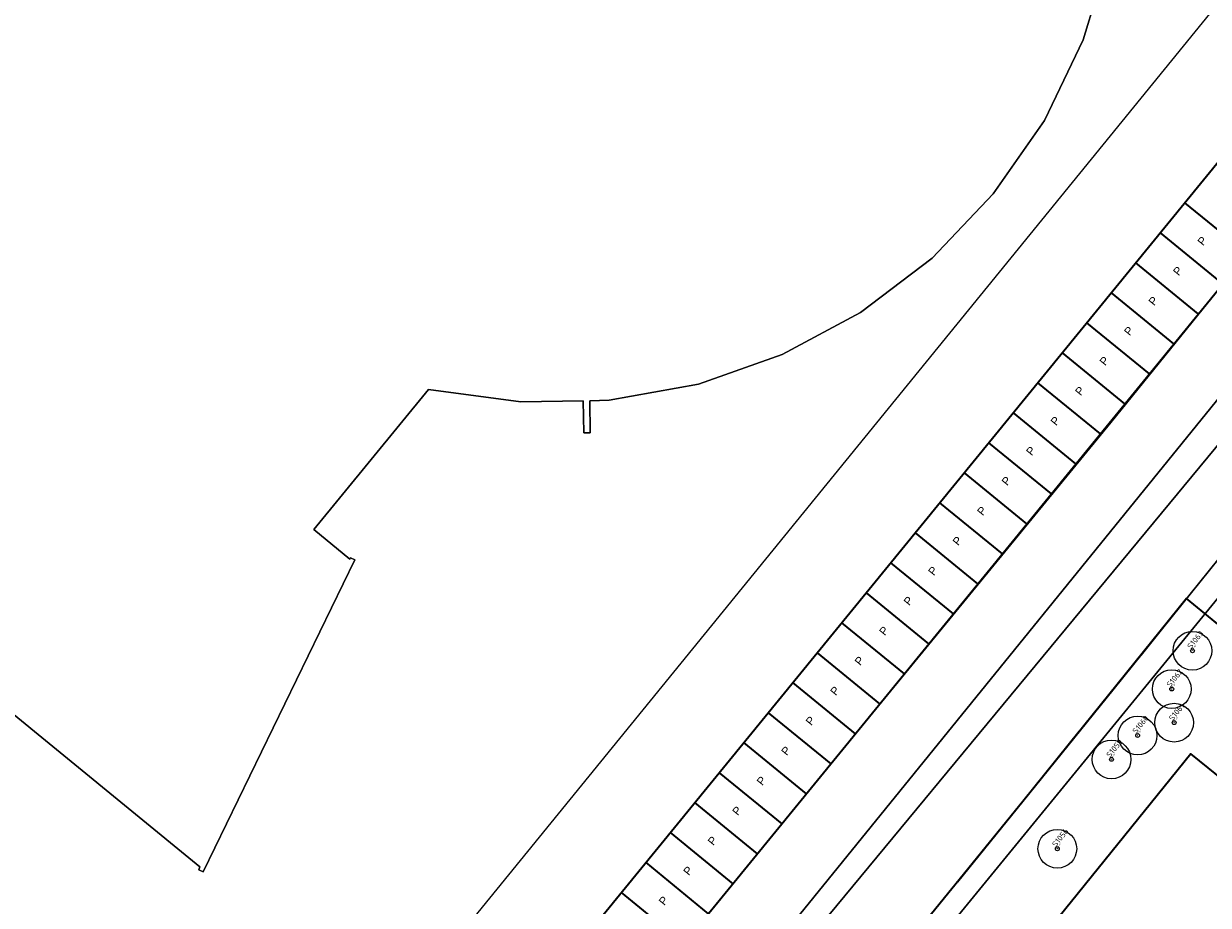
# Model space of a CAD drawing. Header units: metres. Extents: x 93008 to 98406, y 448779 to 454332.
# Tile 98 of 136: x 95543 to 95617, y 451851 to 451906. Entities that reach past the tile are written whole.
import ezdxf
from ezdxf.enums import TextEntityAlignment as Align

# ---------------------------------------------------------------- set-up
doc = ezdxf.new("R2010")
doc.units = ezdxf.units.M
doc.header["$MEASUREMENT"] = 0
doc.header["$PDMODE"] = 3
doc.header["$PDSIZE"] = 0.25
doc.linetypes.add('XX-PROJECTGRENS', pattern=[18, 12, -3, 0, -3])
doc.layers.get('DefPoints').update_dxf_attribs({"color": 6})
for name, color, linetype, lineweight in [('B-ME-AL-SITUATIEMETING-S', 7, 'Continuous', 13), ('B-ME-GR-BOOM-S', 90, 'Continuous', 25), ('B-PV-VW-MARKERING_PARKEERVAK-G', 7, 'Continuous', 35), ('B-PV-VW-MARKERING_PARKEERVAK-SCHEDING-G', 7, 'Continuous', 35), ('N-PV-GR-GROENSTROOK-G', 3, 'Continuous', 35), ('N-PV-IE-TERREINAFSCHEIDING_KUNSTMATIG_HEKWERK-G', 20, 'IE-TERREINAFSCHEIDING-KUNSTMATIG', 35), ('N-PV-KG-GRENS_BEHEER-G', 210, 'Continuous', 35), ('N-PV-KG-PROJECTGRENS-G', 7, 'XX-PROJECTGRENS', 35), ('X-XX-AL-MEETPUNT_DATA_HOOGTE-T', 3, 'Continuous', 13), ('X-XX-AL-MEETPUNT_DATA_PUNTNUMMER-T', 7, 'Continuous', 13), ('X-XX-AL-MEETPUNT_MARKER-S', 7, 'Continuous', 13)]:
    doc.layers.add(name, color=color, linetype=linetype, lineweight=lineweight)
doc.layers.add('B-PV-VW-MARKERING_PARKEERVAK-T', color=7, linetype='Continuous', lineweight=25, plot=False)
for name, color, linetype, lineweight, true_color in [('B-RO-GR-BEPLANTING_CULTUUR_VASTE PLANTENVAK-V', 7, 'Continuous', 18, 0xa5a552), ('B-RO-OG-BEBOUWING-V', 7, 'Continuous', 18, 0xdc7869), ('B-RO-OG-TERREIN_CULTUURSCHEIDING-V', 7, 'Continuous', 18, 0x28c846), ('B-RO-OG-WATER-V', 7, 'Continuous', 18, 0xafcde1), ('B-RO-OG-WATER_SLOOT-V', 7, 'Continuous', 18, 0xafcde1), ('B-RO-VH-VERHARDING_BETONSTRAATSTEEN-V', 7, 'Continuous', 18, 0xcdcdcd)]:
    doc.layers.add(name, color=color, linetype=linetype, lineweight=lineweight, true_color=true_color)
doc.styles.add('NLCS-ISO', font='NLCS-ISO.ttf')
doc.styles.get("Standard").update_dxf_attribs({"font": 'arial.ttf'})
doc.linetypes.add('IE-TERREINAFSCHEIDING-KUNSTMATIG', pattern='A,4,[82,NLCS.SHX,S=0.75,R=90,X=0,Y=0],4,-2', length=10)

# ---------------------------------------------------------------- blocks, each defined once
blk = doc.blocks.new('-P')
at = {"layer": 'B-PV-VW-MARKERING_PARKEERVAK-T'}
blk.add_text('P', height=0.5, dxfattribs=at).set_placement((0, 0), align=Align.MIDDLE_CENTER)
blk = doc.blocks.new('*U10')
at = {"layer": 'B-PV-VW-MARKERING_PARKEERVAK-G'}
blk.add_lwpolyline([(0, 0), (110.4, 0), (110.4, 5), (0, 5)], close=True, dxfattribs=at)
at = {"layer": 'B-PV-VW-MARKERING_PARKEERVAK-SCHEDING-G'}
for p, q in [((12, 0), (12, 5)), ((14.4, 0), (14.4, 5)), ((16.8, 0), (16.8, 5)), ((19.2, 0), (19.2, 5)), ((21.6, 0), (21.6, 5)), ((24, 0), (24, 5)), ((26.4, 0), (26.4, 5)), ((28.8, 0), (28.8, 5)), ((31.2, 0), (31.2, 5)), ((33.6, 0), (33.6, 5)), ((36, 0), (36, 5)), ((38.4, 0), (38.4, 5)), ((40.8, 0), (40.8, 5)), ((43.2, 0), (43.2, 5)), ((45.6, 0), (45.6, 5)), ((48, 0), (48, 5)), ((50.4, 0), (50.4, 5)), ((52.8, 0), (52.8, 5)), ((55.2, 0), (55.2, 5)), ((57.6, 0), (57.6, 5)), ((60, 0), (60, 5)), ((62.4, 0), (62.4, 5)), ((64.8, 0), (64.8, 5)), ((67.2, 0), (67.2, 5))]:
    blk.add_line(p, q, dxfattribs=at)
at = {"layer": 'B-PV-VW-MARKERING_PARKEERVAK-T'}
for p in [(13.256, 2.667), (15.656, 2.667), (18.056, 2.667), (20.456, 2.667), (22.856, 2.667), (25.256, 2.667), (27.656, 2.667), (30.056, 2.667), (32.456, 2.667), (34.856, 2.667), (37.256, 2.667), (39.656, 2.667), (42.056, 2.667), (44.456, 2.667), (46.856, 2.667), (49.256, 2.667), (51.656, 2.667), (54.056, 2.667), (56.456, 2.667), (58.856, 2.667), (61.256, 2.667), (63.656, 2.667), (66.056, 2.667)]:
    blk.add_blockref('-P', p, dxfattribs=at)
blk = doc.blocks.new('*U269')
at = {"layer": 'B-ME-GR-BOOM-S'}
for radius in [1, 0.1]:
    blk.add_circle((0, 0), radius, dxfattribs=at)
blk = doc.blocks.new('*U271')
at = {"layer": 'B-ME-GR-BOOM-S'}
for radius in [1, 0.1]:
    blk.add_circle((0, 0), radius, dxfattribs=at)
blk = doc.blocks.new('SAL-MEETPUNT_MARKER-SO')
at = {"layer": 'DefPoints', "color": 0, "linetype": 'ByBlock', "lineweight": -2}
blk.add_point((0, 0), dxfattribs=at)
at = {"layer": 'X-XX-AL-MEETPUNT_MARKER-S'}
blk.add_circle((0, 0), 0.0815, dxfattribs=at)
at = {"layer": 'X-XX-AL-MEETPUNT_DATA_HOOGTE-T', "style": 'NLCS-ISO', "oblique": 30}
blk.add_attdef('HOOGTE', (0.08, 0), '', height=1, dxfattribs=at)
at = {"layer": 'X-XX-AL-MEETPUNT_DATA_PUNTNUMMER-T', "color": 1, "style": 'NLCS-ISO'}
blk.add_attdef('PUNTID', (0.08, 1.19), '', height=3.5, dxfattribs=at)

msp = doc.modelspace()

# ---------------------------------------------------------------- linework, layer by layer
at = {"layer": 'B-RO-GR-BEPLANTING_CULTUUR_VASTE PLANTENVAK-V', "flags": 128}
msp.add_lwpolyline([(95669.486, 451934.156), (95625.168, 451879.802), (95553.745, 451792.49), (95552.845, 451791.937, -0.223957), (95550.335, 451792.111), (95548.322, 451793.804), (95547.534, 451793.104), (95546.885, 451788.327), (95546.937, 451788.159), (95554.493, 451781.975, -0.103268), (95557.284, 451780.83, 0.389422), (95561.301, 451781.406), (95563.323, 451783.877), (95557.49, 451788.591), (95615.796, 451860.74), (95624.083, 451854.043), (95628.454, 451859.492), (95626.37, 451861.446), (95644.201, 451883.233), (95644.577, 451882.884), (95660.533, 451902.211), (95660.294, 451902.56), (95677.827, 451923.783)], format="xyb", dxfattribs=at)
at = {"layer": 'B-RO-OG-BEBOUWING-V'}
msp.add_lwpolyline([(95489.139, 451907.091), (95500, 451898.206), (95554.367, 451853.731), (95554.303, 451853.536), (95554.566, 451853.417), (95563.965, 451872.757), (95563.708, 451872.876), (95563.663, 451872.791), (95561.441, 451874.639), (95568.53, 451883.32), (95574.271, 451882.559), (95578.128, 451882.622), (95578.175, 451880.64), (95578.57, 451880.629), (95578.533, 451882.625), (95579.741, 451882.652), (95585.266, 451883.644), (95590.457, 451885.486), (95595.318, 451888.096), (95599.754, 451891.464), (95603.55, 451895.443), (95606.72, 451899.991), (95609.124, 451904.993), (95610.734, 451910.303)], dxfattribs=at)
at = {"layer": 'B-RO-OG-TERREIN_CULTUURSCHEIDING-V', "flags": 128}
msp.add_lwpolyline([(95547.534, 451793.104), (95548.262, 451793.75), (95548.322, 451793.804), (95547.687, 451794.337, -0.245231), (95547.924, 451797.065), (95574.029, 451829.174), (95660.912, 451936.302), (95667.822, 451944.46), (95661.68, 451952.144), (95646.048, 451933.036), (95644.498, 451931.002), (95642.338, 451928.231), (95642.408, 451928.134), (95646.249, 451925.022), (95610.84, 451881.281), (95576.745, 451839.705), (95572.919, 451842.834), (95569.775, 451839.126), (95573.673, 451835.823), (95539.519, 451794.229), (95546.937, 451788.159), (95546.885, 451788.327)], format="xyb", close=True, dxfattribs=at)
at = {"layer": 'B-RO-OG-WATER-V'}
msp.add_lwpolyline([(95668.425, 451935.562), (95668.984, 451942.812), (95662.42, 451934.883), (95618.823, 451881.523), (95580.674, 451835.397), (95576.551, 451829.886), (95561.367, 451811.059), (95559.69, 451808.979), (95549.736, 451796.974), (95550.705, 451795.195), (95550.796, 451795.027), (95551.932, 451794.528), (95552.737, 451794.174), (95553.526, 451793.977), (95563.981, 451806.839), (95605.389, 451857.78), (95610.958, 451864.687), (95624.138, 451881.035)], close=True, dxfattribs=at)
at = {"layer": 'B-RO-OG-WATER_SLOOT-V'}
msp.add_lwpolyline([(95618.823, 451881.523), (95662.42, 451934.883), (95668.984, 451942.812), (95667.822, 451944.46), (95660.912, 451936.302), (95574.029, 451829.174), (95547.924, 451797.065, 0.245231), (95547.687, 451794.337), (95548.322, 451793.804), (95549.161, 451794.549), (95550.705, 451795.195), (95549.736, 451796.974), (95559.69, 451808.979), (95561.367, 451811.059), (95576.551, 451829.886), (95580.674, 451835.397)], format="xyb", close=True, dxfattribs=at)
msp.add_lwpolyline([(95625.168, 451879.802), (95669.486, 451934.156), (95670.034, 451934.828), (95668.425, 451935.562), (95624.138, 451881.035), (95610.958, 451864.687), (95605.389, 451857.78), (95563.981, 451806.839), (95553.526, 451793.977), (95552.737, 451794.174), (95551.932, 451794.528), (95552.845, 451791.937), (95553.745, 451792.49)], close=True, dxfattribs=at)
at = {"layer": 'B-RO-VH-VERHARDING_BETONSTRAATSTEEN-V'}
msp.add_lwpolyline([(95581.649, 451978.9), (95582.918, 451980.426), (95552.789, 452004.934, 0.159208), (95550.601, 452006.136), (95545.766, 452006.433, 0.201154), (95543.406, 452005.638), (95473.309, 451920.145), (95465.485, 451910.603), (95469.397, 451907.446), (95500, 451882.359), (95558.317, 451834.554), (95638.141, 451932.632), (95629.912, 451939.391)], format="xyb", close=True, dxfattribs=at)
msp.add_lwpolyline([(95610.734, 451910.303), (95609.124, 451904.993), (95606.72, 451899.991), (95603.55, 451895.443), (95599.754, 451891.464), (95595.318, 451888.096), (95590.457, 451885.486), (95585.266, 451883.644), (95579.741, 451882.652), (95578.533, 451882.625), (95578.57, 451880.629), (95578.175, 451880.64), (95578.128, 451882.622), (95574.271, 451882.559), (95568.53, 451883.32), (95561.441, 451874.639), (95563.663, 451872.791), (95563.708, 451872.876), (95563.965, 451872.757), (95554.566, 451853.417), (95554.303, 451853.536), (95554.367, 451853.731), (95500, 451898.206), (95489.139, 451907.091)], dxfattribs=at)
at = {"layer": 'N-PV-GR-GROENSTROOK-G', "flags": 128}
msp.add_lwpolyline([(95667.145, 451819.243), (95615.796, 451860.74), (95557.49, 451788.591)], dxfattribs=at)
at = {"layer": 'N-PV-IE-TERREINAFSCHEIDING_KUNSTMATIG_HEKWERK-G', "flags": 128}
msp.add_lwpolyline([(95668.56, 451737.917), (95677.037, 451731.066), (95716.236, 451779.57), (95615.796, 451860.74), (95557.49, 451788.591), (95563.323, 451783.877)], dxfattribs=at)
at = {"layer": 'N-PV-KG-GRENS_BEHEER-G', "flags": 128}
msp.add_lwpolyline([(95728.569, 451777.825), (95615.528, 451870.355), (95605.389, 451857.78), (95563.981, 451806.839), (95553.526, 451793.977), (95548.073, 451787.229), (95539.514, 451794.232), (95538.164, 451792.582), (95534.233, 451795.676), (95528.002, 451788.104), (95528.002, 451788.104, 0.512183), (95528.416, 451786.535, -0.006362), (95531.206, 451785.424, -0.08139), (95546.06, 451776.238, 0.149124), (95546.38, 451775.423, 0.032222), (95563.659, 451756.33, 0.094687), (95566.482, 451754.473, 0.013344), (95568.973, 451753.517, -0.218601), (95577.957, 451744.8, 0.010022), (95580, 451739.833, 0.203276)], format="xyb", dxfattribs=at)
at = {"layer": 'N-PV-KG-PROJECTGRENS-G', "flags": 128}
msp.add_lwpolyline([(95528.768, 451789.035), (95522.238, 451794.378), (95519.076, 451790.505), (95511.297, 451796.838), (95505.914, 451790.259), (95504.476, 451788.501), (95510.917, 451783.044), (95511.409, 451782.628), (95519.184, 451776.26), (95521.356, 451774.481), (95528.374, 451768.999), (95531.72, 451773.088), (95646.308, 451679.324), (95647.253, 451677.203), (95728.569, 451777.825), (95615.528, 451870.355), (95605.389, 451857.78), (95563.981, 451806.839), (95553.526, 451793.977), (95548.073, 451787.229), (95539.514, 451794.232), (95538.164, 451792.582), (95534.233, 451795.676), (95528.768, 451789.035)], close=True, dxfattribs=at)

# ---------------------------------------------------------------- block references
at = {"layer": 'B-ME-AL-SITUATIEMETING-S'}
ref = msp.add_blockref('SAL-MEETPUNT_MARKER-SO', (95615.895, 451867.123), dxfattribs=dict(at, xscale=0.1, yscale=0.1, zscale=0.1, rotation=50.92034000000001))
ref.add_attrib('PUNTID', 'S1063', (95615.808, 451867.204), dxfattribs={"layer": 'X-XX-AL-MEETPUNT_DATA_PUNTNUMMER-T', "color": 1, "height": 0.35, "rotation": 50.92034, "style": 'NLCS-ISO'})
ref.add_attrib('HOOGTE', '-4.54', (95615.9, 451867.129), dxfattribs={"layer": 'X-XX-AL-MEETPUNT_DATA_HOOGTE-T', "height": 0.1, "rotation": 50.92034, "style": 'NLCS-ISO', "oblique": 30})
ref = msp.add_blockref('SAL-MEETPUNT_MARKER-SO', (95614.61, 451864.749), dxfattribs=dict(at, xscale=0.1, yscale=0.1, zscale=0.1, rotation=50.92034000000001))
ref.add_attrib('PUNTID', 'S1062', (95614.523, 451864.83), dxfattribs={"layer": 'X-XX-AL-MEETPUNT_DATA_PUNTNUMMER-T', "color": 1, "height": 0.35, "rotation": 50.92034, "style": 'NLCS-ISO'})
ref.add_attrib('HOOGTE', '-4.38', (95614.615, 451864.755), dxfattribs={"layer": 'X-XX-AL-MEETPUNT_DATA_HOOGTE-T', "height": 0.1, "rotation": 50.92034, "style": 'NLCS-ISO', "oblique": 30})
ref = msp.add_blockref('SAL-MEETPUNT_MARKER-SO', (95614.759, 451862.666), dxfattribs=dict(at, xscale=0.1, yscale=0.1, zscale=0.1, rotation=50.92034000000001))
ref.add_attrib('PUNTID', 'S1061', (95614.672, 451862.747), dxfattribs={"layer": 'X-XX-AL-MEETPUNT_DATA_PUNTNUMMER-T', "color": 1, "height": 0.35, "rotation": 50.92034, "style": 'NLCS-ISO'})
ref.add_attrib('HOOGTE', '-4.46', (95614.764, 451862.672), dxfattribs={"layer": 'X-XX-AL-MEETPUNT_DATA_HOOGTE-T', "height": 0.1, "rotation": 50.92034, "style": 'NLCS-ISO', "oblique": 30})
ref = msp.add_blockref('SAL-MEETPUNT_MARKER-SO', (95612.495, 451861.87), dxfattribs=dict(at, xscale=0.1, yscale=0.1, zscale=0.1, rotation=50.92034000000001))
ref.add_attrib('PUNTID', 'S1060', (95612.408, 451861.951), dxfattribs={"layer": 'X-XX-AL-MEETPUNT_DATA_PUNTNUMMER-T', "color": 1, "height": 0.35, "rotation": 50.92034, "style": 'NLCS-ISO'})
ref.add_attrib('HOOGTE', '-4.42', (95612.5, 451861.876), dxfattribs={"layer": 'X-XX-AL-MEETPUNT_DATA_HOOGTE-T', "height": 0.1, "rotation": 50.92034, "style": 'NLCS-ISO', "oblique": 30})
ref = msp.add_blockref('SAL-MEETPUNT_MARKER-SO', (95610.877, 451860.39), dxfattribs=dict(at, xscale=0.1, yscale=0.1, zscale=0.1, rotation=50.92034000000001))
ref.add_attrib('PUNTID', 'S1059', (95610.79, 451860.471), dxfattribs={"layer": 'X-XX-AL-MEETPUNT_DATA_PUNTNUMMER-T', "color": 1, "height": 0.35, "rotation": 50.92034, "style": 'NLCS-ISO'})
ref.add_attrib('HOOGTE', '-4.54', (95610.882, 451860.396), dxfattribs={"layer": 'X-XX-AL-MEETPUNT_DATA_HOOGTE-T', "height": 0.1, "rotation": 50.92034, "style": 'NLCS-ISO', "oblique": 30})
ref = msp.add_blockref('SAL-MEETPUNT_MARKER-SO', (95607.519, 451854.851), dxfattribs=dict(at, xscale=0.1, yscale=0.1, zscale=0.1, rotation=50.92034000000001))
ref.add_attrib('PUNTID', 'S1056', (95607.432, 451854.932), dxfattribs={"layer": 'X-XX-AL-MEETPUNT_DATA_PUNTNUMMER-T', "color": 1, "height": 0.35, "rotation": 50.92034, "style": 'NLCS-ISO'})
ref.add_attrib('HOOGTE', '-4.49', (95607.524, 451854.857), dxfattribs={"layer": 'X-XX-AL-MEETPUNT_DATA_HOOGTE-T', "height": 0.1, "rotation": 50.92034, "style": 'NLCS-ISO', "oblique": 30})
at = {"layer": 'B-ME-GR-BOOM-S', "xscale": 1.2, "yscale": 1.2, "zscale": 1.2}
for name, p in [('*U271', (95615.895, 451867.123)), ('*U271', (95614.61, 451864.749)), ('*U269', (95614.759, 451862.666)), ('*U269', (95612.495, 451861.87)), ('*U269', (95610.877, 451860.39)), ('*U269', (95607.519, 451854.851))]:
    msp.add_blockref(name, p, dxfattribs=at)
at = {"layer": 'B-PV-VW-MARKERING_PARKEERVAK-G', "rotation": 50.7668916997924}
msp.add_blockref('*U10', (95576.792, 451839.672), dxfattribs=at)

doc.saveas('drawing.dxf')
